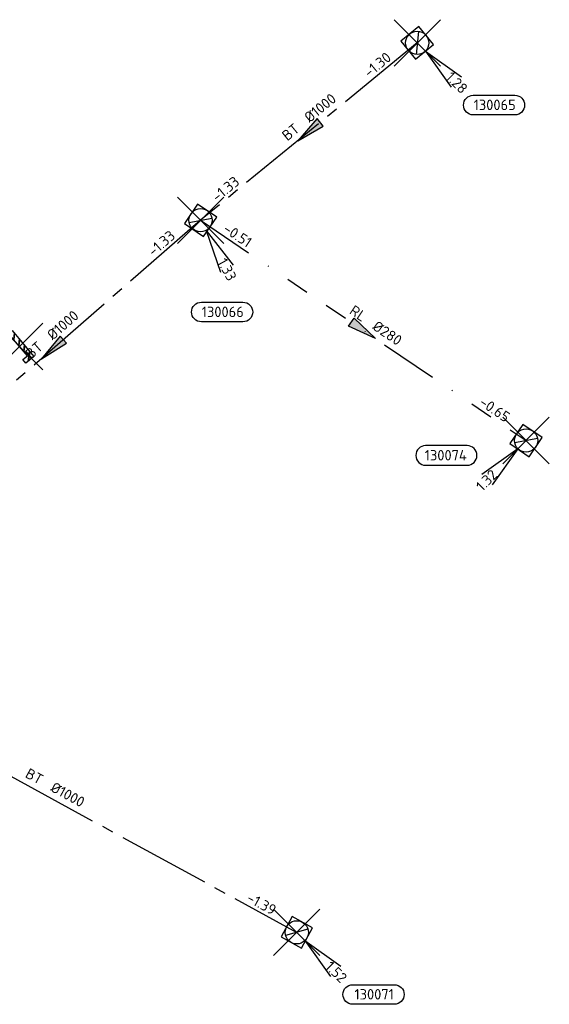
# Model space of a CAD drawing. Header units: metres. Extents: x 153343 to 157271, y 461673 to 467005.
# Tile 160 of 191: x 154285 to 154353, y 466505 to 466632. Entities that reach past the tile are written whole.
import ezdxf
from ezdxf.enums import TextEntityAlignment as Align

# ---------------------------------------------------------------- set-up
doc = ezdxf.new("R2010")
doc.units = ezdxf.units.M
doc.header["$LTSCALE"] = 0.75
doc.header["$PDMODE"] = 3
doc.header["$PDSIZE"] = 3
doc.linetypes.add('RI-GWA_BETON', pattern=[22, 16, -2, 2, -2])
doc.linetypes.add('RI-RELINEN', pattern=[38, 10, -4, 0, -4, 4, -4, 4, -4, 0, -4])
doc.layers.get('0').update_dxf_attribs({"lineweight": 25})
doc.layers.get('defpoints').update_dxf_attribs({"lineweight": 25})
for name, color, linetype, lineweight in [('B-OI-RI-GWA_PUTNUMMER-S @ 0.75', 11, 'Continuous', 25), ('B-OI-RI-GWA_STROOMRICHTING-S @ 0.75', 11, 'Continuous', 25), ('B-OI-RI-HWA_SCHILDMUUR-S @ 0.75', 151, 'Continuous', 25)]:
    doc.layers.add(name, color=color, linetype=linetype, lineweight=lineweight)
for name, color, linetype in [('B-OI-RI-GWA_RIOOLPUT_INSPECTIEPUT-S @ 0.75', 11, 'Continuous'), ('B-OI-RI-GWA_TRANSPORTLEIDING_B+RELINED_280-G', 11, 'RI-RELINEN'), ('B-OI-RI-GWA_TRANSPORTLEIDING_BETON_1000-G', 11, 'RI-GWA_BETON')]:
    doc.layers.add(name, color=color, linetype=linetype)
doc.layers.add('inspectieput', color=7, linetype='Continuous', plot=False)
doc.layers.add('schildmuur', color=7, linetype='Continuous', plot=False)
doc.styles.add('NLCS-ISO', font='isocpeur.ttf')

# ---------------------------------------------------------------- blocks, each defined once
blk = doc.blocks.new('*U388')
at = {"ltscale": 0.1, "style": 'NLCS-ISO'}
for tag, p in [('BOBL', (-40.73, 0)), ('MAT', (-1, 0.5))]:
    blk.add_attdef(tag, text='', height=1.8, dxfattribs=at).set_placement(p, align=Align.BOTTOM_RIGHT)
for tag, p in [('DIA', (1, 0.5)), ('BOBR', (39.78, -0.02))]:
    blk.add_attdef(tag, text='', height=1.8, dxfattribs=at).set_placement(p, align=Align.BOTTOM_LEFT)
at = {"layer": 'defpoints', "ltscale": 0.1, "style": 'NLCS-ISO', "flags": 1}
blk.add_attdef('JVA', text='', height=1.8, dxfattribs=at).set_placement((0, -1), align=Align.TOP_CENTER)
blk = doc.blocks.new('*U380')
at = {"ltscale": 0.1}
blk.add_hatch(color=256, dxfattribs=at).paths.add_polyline_path([(2.5, 0), (-2.5, -0.83), (-2.5, 0.83)])
at = {"ltscale": 0.1, "flags": 128}
blk.add_lwpolyline([(2.5, 0), (-2.5, -0.83), (-2.5, 0.83)], close=True, dxfattribs=at)
at = {"ltscale": 0.1, "style": 'NLCS-ISO'}
for tag, p in [('BOBL', (-24.51, 0)), ('MAT', (-1, 0.5))]:
    blk.add_attdef(tag, text='', height=1.8, dxfattribs=at).set_placement(p, align=Align.BOTTOM_RIGHT)
for tag, p in [('DIA', (1, 0.5)), ('BOBR', (23.57, -0.01))]:
    blk.add_attdef(tag, text='', height=1.8, dxfattribs=at).set_placement(p, align=Align.BOTTOM_LEFT)
at = {"layer": 'defpoints', "ltscale": 0.1, "style": 'NLCS-ISO', "flags": 1}
blk.add_attdef('JVA', text='', height=1.8, dxfattribs=at).set_placement((0, -1), align=Align.TOP_CENTER)
blk = doc.blocks.new('*U390')
at = {"ltscale": 0.1}
blk.add_hatch(color=256, dxfattribs=at).paths.add_polyline_path([(-2.5, 0), (2.5, -0.83), (2.5, 0.83)])
at = {"ltscale": 0.1, "flags": 128}
blk.add_lwpolyline([(-2.5, 0), (2.5, -0.83), (2.5, 0.83)], close=True, dxfattribs=at)
at = {"ltscale": 0.1, "style": 'NLCS-ISO'}
for tag, p in [('BOBL', (-24.5, 0)), ('MAT', (-1, 0.5))]:
    blk.add_attdef(tag, text='', height=1.8, dxfattribs=at).set_placement(p, align=Align.BOTTOM_RIGHT)
for tag, p in [('DIA', (1, 0.5)), ('BOBR', (23.55, -0.01))]:
    blk.add_attdef(tag, text='', height=1.8, dxfattribs=at).set_placement(p, align=Align.BOTTOM_LEFT)
at = {"layer": 'defpoints', "ltscale": 0.1, "style": 'NLCS-ISO', "flags": 1}
blk.add_attdef('JVA', text='', height=1.8, dxfattribs=at).set_placement((0, -1), align=Align.TOP_CENTER)
blk = doc.blocks.new('*U391')
at = {"ltscale": 0.1}
blk.add_hatch(color=256, dxfattribs=at).paths.add_polyline_path([(-2.5, 0), (2.5, -0.83), (2.5, 0.83)])
at = {"ltscale": 0.1, "flags": 128}
blk.add_lwpolyline([(-2.5, 0), (2.5, -0.83), (2.5, 0.83)], close=True, dxfattribs=at)
at = {"ltscale": 0.1, "style": 'NLCS-ISO'}
for tag, p in [('BOBL', (-14.78, 0)), ('MAT', (-1, 0.5))]:
    blk.add_attdef(tag, text='', height=1.8, dxfattribs=at).set_placement(p, align=Align.BOTTOM_RIGHT)
for tag, p in [('DIA', (1, 0.5)), ('BOBR', (13.83, 0))]:
    blk.add_attdef(tag, text='', height=1.8, dxfattribs=at).set_placement(p, align=Align.BOTTOM_LEFT)
at = {"layer": 'defpoints', "ltscale": 0.1, "style": 'NLCS-ISO', "flags": 1}
blk.add_attdef('JVA', text='', height=1.8, dxfattribs=at).set_placement((0, -1), align=Align.TOP_CENTER)
blk = doc.blocks.new('SRI-SCHILDMUUR-SO')
for p, q in [((-4, 8.89), (2.26, 14.5)), ((-4, 8.35), (2.86, 14.5)), ((-4, 2.18), (0, 5.76)), ((-4, 1.64), (0, 5.23)), ((-4, -4.54), (0, -0.95)), ((-4, -5.07), (0, -1.49)), ((-4, -11.25), (0, -7.67)), ((-4, -11.79), (0, -8.2)), ((-0.14, -14.5), (4.33, -10.5)), ((0.46, -14.5), (4.93, -10.5))]:
    blk.add_line(p, q)
blk.add_lwpolyline([(4.93, 10.5), (0, 10.5), (0, -10.5), (4.93, -10.5), (4.93, -14.5), (-4, -14.5), (-4, 14.5), (4.93, 14.5)], close=True)
blk = doc.blocks.new('B-SRI-PUT_GWA-SO')
blk.add_line((-1.41, -1.41), (1.41, 1.41))
at = {"lineweight": -3, "flags": 128}
blk.add_lwpolyline([(2, -2), (2, 2), (-2, 2), (-2, -2)], close=True, dxfattribs=at)
at = {"lineweight": -3}
blk.add_circle((0, 0), 2, dxfattribs=at)
blk = doc.blocks.new('*U273')
for q in [(5.83, -7.6), (7.6, -5.83)]:
    blk.add_line((1.41, -1.41), q)
blk.add_lwpolyline([(16.81, -12.39), (9.65, -12.39, -1), (9.65, -9.01), (16.81, -9.01, -1)], format="xyb", close=True)
at = {"ltscale": 0.1, "style": 'NLCS-ISO'}
blk.add_attdef('PUTHGT', text='', height=1.8, rotation=315, dxfattribs=at).set_placement((5.39, -5.43), align=Align.MIDDLE_LEFT)
blk.add_attdef('PUTNR', text='', height=1.8, dxfattribs=at).set_placement((13.33, -8.87), align=Align.MIDDLE_CENTER)
blk = doc.blocks.new('*U327')
for q in [(-7.6, -5.83), (-5.83, -7.6)]:
    blk.add_line((-1.41, -1.41), q)
blk.add_lwpolyline([(-17.31, -4.25), (-10.15, -4.25, 1), (-10.15, -0.87), (-17.31, -0.87, 1)], format="xyb", close=True)
at = {"ltscale": 0.1, "style": 'NLCS-ISO'}
blk.add_attdef('PUTNR', text='', height=1.8, dxfattribs=at).set_placement((-13.84, -0.73), align=Align.MIDDLE_CENTER)
blk.add_attdef('PUTHGT', text='', height=1.8, rotation=45, dxfattribs=at).set_placement((-8.44, -8.48), align=Align.MIDDLE_LEFT)
blk = doc.blocks.new('*U2434')
for q in [(3.44, -8.94), (5.63, -7.75)]:
    blk.add_line((0.95, -1.76), q)
blk.add_lwpolyline([(7.3, -17.49), (0.14, -17.49, -1), (0.14, -14.11), (7.3, -14.11, -1)], format="xyb", close=True)
at = {"ltscale": 0.1, "style": 'NLCS-ISO'}
blk.add_attdef('PUTHGT', text='', height=1.8, rotation=298.5197, dxfattribs=at).set_placement((3.63, -6.73), align=Align.MIDDLE_LEFT)
blk.add_attdef('PUTNR', text='', height=1.8, dxfattribs=at).set_placement((3.82, -13.97), align=Align.MIDDLE_CENTER)

msp = doc.modelspace()

# ---------------------------------------------------------------- linework, layer by layer
at = {"layer": 'B-OI-RI-GWA_TRANSPORTLEIDING_B+RELINED_280-G', "transparency": 33554610}
msp.add_line((154308.4, 466605.9), (154350.46, 466577.45), dxfattribs=at)
at = {"layer": 'B-OI-RI-GWA_TRANSPORTLEIDING_BETON_1000-G', "transparency": 33554610}
for p, q in [((154336.4, 466628.8), (154308.4, 466605.9)), ((154308.4, 466605.9), (154270.1, 466572.6)), ((154254.9, 466549.9), (154320.83, 466513.94))]:
    msp.add_line(p, q, dxfattribs=at)
at = {"layer": 'inspectieput', "color": 0, "transparency": 33554610}
for p in [(154336.4, 466628.8), (154308.4, 466605.9), (154350.46, 466577.45), (154320.83, 466513.94)]:
    msp.add_point(p, dxfattribs=at)
at = {"layer": 'inspectieput'}
for p in [(154336.4, 466628.8), (154336.4, 466628.8), (154308.4, 466605.9), (154308.4, 466605.9), (154350.46, 466577.45), (154350.46, 466577.45), (154320.83, 466513.94), (154320.83, 466513.94)]:
    msp.add_point(p, dxfattribs=at)
at = {"layer": 'schildmuur', "color": 0, "transparency": 33554610}
msp.add_point((154285.01, 466589.6), dxfattribs=at)

# ---------------------------------------------------------------- block references
at = {"layer": 'B-OI-RI-GWA_PUTNUMMER-S @ 0.75', "color": 0, "transparency": 33554610}
ref = msp.add_blockref('*U273', (154336.4, 466628.8), dxfattribs=dict(at, xscale=0.75, yscale=0.75, zscale=0.75))
ref.add_attrib('PUTNR', '130065', dxfattribs={"layer": '0', "ltscale": 0.1, "height": 1.35, "style": 'NLCS-ISO'}).set_placement((154346.4, 466620.8), align=Align.MIDDLE_CENTER)
ref.add_attrib('PUTHGT', '1.28', dxfattribs={"layer": '0', "ltscale": 0.1, "height": 1.35, "rotation": 315, "style": 'NLCS-ISO'}).set_placement((154340.44, 466624.73), align=Align.MIDDLE_LEFT)
ref = msp.add_blockref('*U2434', (154308.4, 466605.9), dxfattribs=dict(at, xscale=0.75, yscale=0.75, zscale=0.75))
ref.add_attrib('PUTNR', '130066', dxfattribs={"layer": '0', "ltscale": 0.1, "height": 1.35, "style": 'NLCS-ISO'}).set_placement((154311.27, 466594.07), align=Align.MIDDLE_CENTER)
ref.add_attrib('PUTHGT', '1.33', dxfattribs={"layer": '0', "ltscale": 0.1, "height": 1.35, "rotation": 298.5197, "style": 'NLCS-ISO'}).set_placement((154311.12, 466600.85), align=Align.MIDDLE_LEFT)
ref = msp.add_blockref('*U327', (154350.46, 466577.45), dxfattribs=dict(at, xscale=0.75, yscale=0.75, zscale=0.75))
ref.add_attrib('PUTNR', '130074', dxfattribs={"layer": '0', "ltscale": 0.1, "height": 1.35, "style": 'NLCS-ISO'}).set_placement((154340.08, 466575.55), align=Align.MIDDLE_CENTER)
ref.add_attrib('PUTHGT', '1.32', dxfattribs={"layer": '0', "ltscale": 0.1, "height": 1.35, "rotation": 45, "style": 'NLCS-ISO'}).set_placement((154344.32, 466571.28), align=Align.MIDDLE_LEFT)
ref = msp.add_blockref('*U273', (154320.83, 466513.94), dxfattribs=dict(at, xscale=0.75, yscale=0.75, zscale=0.75))
ref.add_attrib('PUTNR', '130071', dxfattribs={"layer": '0', "ltscale": 0.1, "height": 1.35, "style": 'NLCS-ISO'}).set_placement((154330.83, 466505.94), align=Align.MIDDLE_CENTER)
ref.add_attrib('PUTHGT', '1.52', dxfattribs={"layer": '0', "ltscale": 0.1, "height": 1.35, "rotation": 315, "style": 'NLCS-ISO'}).set_placement((154324.87, 466509.87), align=Align.MIDDLE_LEFT)
at = {"layer": 'B-OI-RI-GWA_RIOOLPUT_INSPECTIEPUT-S @ 0.75', "color": 0, "transparency": 33554610, "xscale": 0.75, "yscale": 0.75, "zscale": 0.75}
for p, rotation in [((154336.4, 466628.8), 219.2782619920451), ((154308.4, 466605.9), 325.9250037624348), ((154350.46, 466577.45), 145.9250037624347), ((154320.83, 466513.94), 151.3907581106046)]:
    msp.add_blockref('B-SRI-PUT_GWA-SO', p, dxfattribs=dict(at, rotation=rotation))
at = {"layer": 'B-OI-RI-GWA_RIOOLPUT_INSPECTIEPUT-S @ 0.75', "xscale": 0.75, "yscale": 0.75, "zscale": 0.75}
for p, rotation in [((154336.4, 466628.8), 219.2782619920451), ((154336.4, 466628.8), 219.2782619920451), ((154308.4, 466605.9), 325.9250037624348), ((154308.4, 466605.9), 325.9250037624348), ((154350.46, 466577.45), 145.9250037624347), ((154350.46, 466577.45), 145.9250037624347), ((154320.83, 466513.94), 151.3907581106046), ((154320.83, 466513.94), 151.3907581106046)]:
    msp.add_blockref('B-SRI-PUT_GWA-SO', p, dxfattribs=dict(at, rotation=rotation))
at = {"layer": 'B-OI-RI-GWA_STROOMRICHTING-S @ 0.75', "color": 0, "transparency": 33554610}
for name, p, xscale, yscale, zscale, rotation, values in [('*U391', (154322.4, 466617.35), 0.75, 0.75, 0.75, 39.27826199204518, {'MAT': 'BT', 'DIA': '%%c1000', 'BOBL': '-1.33', 'BOBR': '-1.30'}), ('*U390', (154289.25, 466589.25), 0.7500000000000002, 0.7500000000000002, 0.7500000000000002, 41.00538299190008, {'MAT': 'BT', 'DIA': '%%c1000', 'BOBL': '-1.36', 'BOBR': '-1.33'}), ('*U380', (154329.43, 466591.67), 0.75, 0.75, 0.75, 325.9250037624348, {'MAT': 'RL', 'DIA': '%%c280', 'BOBL': '-0.51', 'BOBR': '-0.65'}), ('*U388', (154287.86, 466531.92), 0.75, 0.75, 0.75, 331.3907581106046, {'MAT': 'BT', 'DIA': '%%c1000', 'BOBL': '-1.39', 'BOBR': '-1.39'})]:
    msp.add_blockref(name, p, dxfattribs=dict(at, xscale=xscale, yscale=yscale, zscale=zscale, rotation=rotation)).add_auto_attribs(values)
at = {"layer": 'B-OI-RI-HWA_SCHILDMUUR-S @ 0.75', "color": 0, "transparency": 33554610, "xscale": 0.15, "yscale": 0.15, "zscale": 0.15, "rotation": 220.12639168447}
msp.add_blockref('SRI-SCHILDMUUR-SO', (154285.01, 466589.6), dxfattribs=at)

doc.saveas('drawing.dxf')
